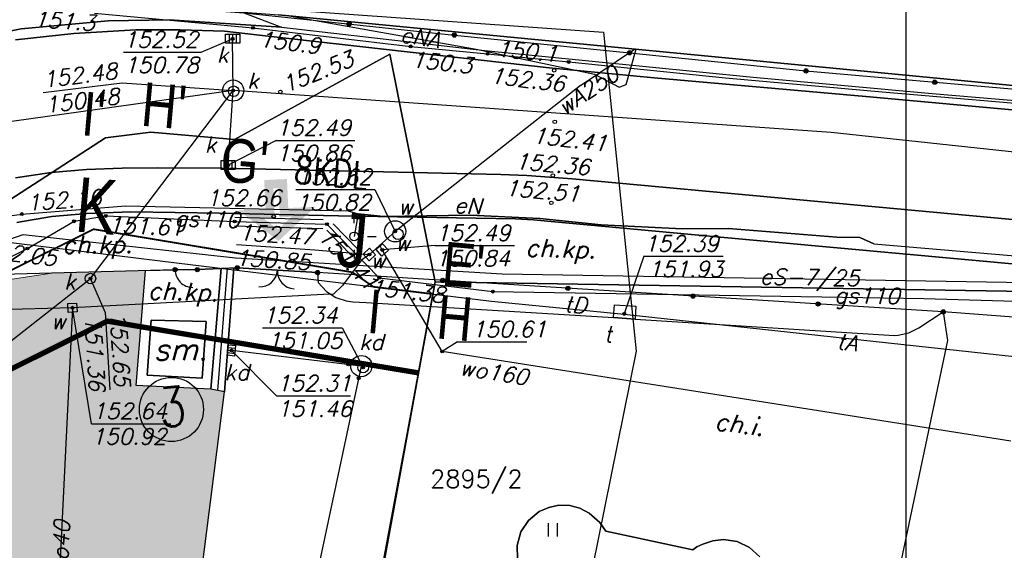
# Model space of a CAD drawing. Extents: x 1945528 to 1977779, y 1674768 to 1697044.
# Tile 18 of 23: x 1961441 to 1967015, y 1689556 to 1692556. Entities that reach past the tile are written whole.
import ezdxf

# ---------------------------------------------------------------- set-up
doc = ezdxf.new("R2010")
doc.units = 0
doc.header["$MEASUREMENT"] = 0
for name, pattern in [('4001', [0]), ('4002', [2000, 1000, -1000]), ('4003', [3000, 2000, -1000]), ('4004', [4000, 3000, -1000]), ('HIDDEN2', [4.7625, 3.175, -1.5875])]:
    doc.linetypes.add(name, pattern=pattern)
doc.layers.add('area', color=6, linetype='Continuous', plot=False)
for name, color, linetype in [('BUDYNKI', 7, 'Continuous'), ('dim', 40, 'Continuous'), ('DROGI', 135, 'Continuous'), ('DZIALKI', 7, 'Continuous'), ('LINIE_NAPOWIETRZNE', 184, 'Continuous'), ('ODGIK_1', 7, 'Continuous'), ('OGRODZENIA', 184, 'Continuous'), ('PROJEKTY', 1, 'Continuous'), ('ROSLINNOSC', 104, 'Continuous'), ('RZEZBA', 8, 'Continuous'), ('SYSTEM', 7, 'Continuous'), ('TEXT', 2, 'Continuous'), ('UZ_ENERGIA', 10, 'Continuous'), ('UZ_GAZ', 54, 'Continuous'), ('UZ_KANALIZACJA', 14, 'Continuous'), ('UZ_SPECJALNE', 7, 'Continuous'), ('UZ_TELEKOMUNIKACJA', 210, 'Continuous'), ('UZ_WODA', 140, 'Continuous'), ('UZYTKI', 7, 'Continuous')]:
    doc.layers.add(name, color=color, linetype=linetype)
doc.layers.add('sc', color=4, linetype='Continuous', lineweight=30)
doc.layers.add('ZIELEN', color=82, linetype='Continuous', lineweight=0)
doc.styles.add('arialce', font='arial.ttf', dxfattribs={"width": 0.8})
doc.styles.add('romans', font='romans.shx', dxfattribs={"width": 0.8})
doc.styles.get("Standard").update_dxf_attribs({"font": 'txt', "bigfont": 'BIGFONT.SHX'})

# ---------------------------------------------------------------- blocks, each defined once
blk = doc.blocks.new('1281')
at = {"layer": 'OGRODZENIA', "color": 184, "linetype": 'Continuous'}
for radius in [0.24, 0.16, 0.08]:
    blk.add_circle((0, 0), radius, dxfattribs=at)
blk = doc.blocks.new('1811')
at = {"layer": 'RZEZBA', "color": 8, "linetype": 'Continuous'}
blk.add_circle((0, 0), 0.2, dxfattribs=at)
blk = doc.blocks.new('1766')
at = {"layer": 'UZ_ENERGIA', "color": 1, "linetype": 'Continuous'}
for radius in [0.16, 0.08]:
    blk.add_circle((0, 0), radius, dxfattribs=at)
blk = doc.blocks.new('1716')
at = {"layer": 'UZ_WODA', "color": 5, "linetype": 'Continuous'}
for radius in [0.16, 0.08]:
    blk.add_circle((0, 0), radius, dxfattribs=at)
blk = doc.blocks.new('1746')
at = {"layer": 'UZ_GAZ', "color": 54, "linetype": 'Continuous'}
for radius in [0.16, 0.08]:
    blk.add_circle((0, 0), radius, dxfattribs=at)
blk = doc.blocks.new('1722')
at = {"layer": 'UZ_KANALIZACJA', "color": 14, "linetype": 'Continuous'}
blk.add_circle((0, 0), 0.6, dxfattribs=at)
blk = doc.blocks.new('1726')
at = {"layer": 'UZ_KANALIZACJA', "color": 14, "linetype": 'Continuous'}
for radius in [0.16, 0.08]:
    blk.add_circle((0, 0), radius, dxfattribs=at)
blk = doc.blocks.new('1756')
at = {"layer": 'UZ_TELEKOMUNIKACJA', "color": 30, "linetype": 'Continuous'}
for radius in [0.16, 0.08]:
    blk.add_circle((0, 0), radius, dxfattribs=at)
blk = doc.blocks.new('1450')
at = {"layer": 'ROSLINNOSC', "color": 104, "linetype": 'Continuous'}
for p, q in [((-0.5, -0.75), (-0.5, 0.75)), ((0.5, -0.75), (0.5, 0.75))]:
    blk.add_line(p, q, dxfattribs=at)
blk = doc.blocks.new('2284')
at = {"layer": 'OGRODZENIA', "color": 184, "linetype": 'Continuous'}
blk.add_line((0, 0), (0, 1), dxfattribs=at)
blk = doc.blocks.new('1284')
at = {"layer": 'OGRODZENIA', "color": 184, "linetype": 'Continuous'}
blk.add_arc((0, 2), 2, 270, 0, dxfattribs=at)
blk = doc.blocks.new('2283')
at = {"layer": 'OGRODZENIA', "color": 184, "linetype": 'Continuous'}
blk.add_line((0, 0), (0, 1), dxfattribs=at)
blk = doc.blocks.new('1283')
at = {"layer": 'OGRODZENIA', "color": 184, "linetype": 'Continuous'}
for centre, start, end in [((0, 2), 270, 0), ((0, -2), 0, 90)]:
    blk.add_arc(centre, 2, start, end, dxfattribs=at)
blk = doc.blocks.new('1363')
at = {"layer": 'LINIE_NAPOWIETRZNE', "color": 184, "linetype": 'Continuous'}
for p, q in [((0, 1.5), (0, 2.5)), ((-1.5, 0), (-2.5, 0)), ((1.5, 0), (2.5, 0)), ((0, -1.5), (0, -2.5))]:
    blk.add_line(p, q, dxfattribs=at)
blk = doc.blocks.new('1361')
at = {"layer": 'LINIE_NAPOWIETRZNE', "color": 184, "linetype": 'Continuous'}
blk.add_circle((0, 0), 0.5, dxfattribs=at)
blk = doc.blocks.new('1001')
at = {"layer": 'SYSTEM', "color": 250, "linetype": 'Continuous'}
blk.add_line((0, 0), (0, 0), dxfattribs=at)
blk = doc.blocks.new('soc mdcp')
at = {"layer": 'BUDYNKI', "color": 7, "linetype": '4001'}
blk.add_polyline3d([(17.664, 58.675, 0), (20.781, 58.611, 0), (20.552, 55.402, 0), (17.439, 55.569, 0), (17.664, 58.675, 0)], dxfattribs=at)
at = {"layer": 'DROGI', "color": 8, "linetype": '4004'}
for p, q in [((10.31, 75.15, 152.071), (15.23, 75.61, 152.001)), ((15.23, 75.61, 152.001), (18.69, 75.66, 151.951)), ((18.69, 75.66, 151.951), (25.04, 75.25, 151.881)), ((25.04, 75.25, 151.881), (36.56, 73.92, 151.771)), ((5.7, 74.27, 152.141), (10.31, 75.15, 152.071)), ((13.29, 74.89, 152.771), (9.99, 74.53, 152.831)), ((16.8, 75.1, 152.731), (13.29, 74.89, 152.771)), ((19.31, 75.1, 152.691), (16.8, 75.1, 152.731)), ((21.82, 75.02, 152.651), (19.31, 75.1, 152.691)), ((24.29, 74.74, 152.621), (21.82, 75.02, 152.651)), ((40.19, 72.95, 152.491), (24.29, 74.74, 152.621)), ((36.56, 73.92, 151.771), (51.74, 72.42, 151.701)), ((46.14, 72.38, 152.471), (40.19, 72.95, 152.491)), ((58.12, 71.33, 152.421), (46.14, 72.38, 152.471)), ((51.74, 72.42, 151.701), (61.87, 71.5, 151.661)), ((61.87, 71.5, 151.661), (69.26, 70.87, 150.881)), ((69.1, 70.33, 152.371), (58.12, 71.33, 152.421)), ((12.04, 64.533), (14.028, 64.711)), ((14.028, 64.711), (16.52, 64.808)), ((16.52, 64.808), (21.535, 64.73)), ((21.535, 64.73), (28.28, 64.581)), ((10.057, 64.195), (10.824, 64.339)), ((10.824, 64.339), (12.04, 64.533)), ((28.28, 64.581), (38.298, 64.401)), ((38.298, 64.401), (39.308, 64.346)), ((39.308, 64.346), (40.31, 64.265)), ((40.31, 64.265), (49.281, 63.434)), ((49.281, 63.434), (68.221, 61.697)), ((19.02, 61.533), (9.245, 61.252)), ((16.826, 54.982), (17.352, 61.485)), ((17.352, 61.485), (19.02, 61.533)), ((19.02, 61.533), (20.278, 61.534)), ((20.278, 61.534), (19.02, 61.533)), ((22.547, 61.638), (20.278, 61.534)), ((20.278, 61.534), (21.638, 61.596)), ((21.638, 61.596), (21.047, 54.777)), ((21.814, 54.631), (22.343, 61.629)), ((22.343, 61.629), (22.547, 61.638)), ((22.547, 61.638), (27.087, 61.37)), ((27.087, 61.37), (22.547, 61.638)), ((27.087, 61.37), (27.125, 60.804)), ((62.505, 59.145), (27.087, 61.37)), ((27.125, 60.804), (27.591, 60.301)), ((27.591, 60.301), (28.121, 59.951)), ((28.121, 59.951), (28.7, 59.767)), ((28.7, 59.767), (29.088, 59.713)), ((29.088, 59.713), (29.84, 59.68)), ((29.84, 59.68), (43.845, 58.826)), ((61.114, 58.245), (62.505, 59.145)), ((62.505, 59.145), (62.745, 57.535)), ((67.994, 58.73), (62.505, 59.145)), ((17.664, 58.675), (17.439, 55.569)), ((20.781, 58.611), (17.664, 58.675)), ((20.552, 55.402), (20.781, 58.611)), ((43.845, 58.826), (45.056, 58.736)), ((45.056, 58.736), (59.745, 57.815)), ((60.554, 57.959), (61.114, 58.245)), ((59.745, 57.815), (59.956, 57.824)), ((62.745, 57.535), (59.918, 44.196)), ((59.956, 57.824), (60.554, 57.959)), ((17.439, 55.569), (20.552, 55.402)), ((21.047, 54.777), (16.826, 54.982)), ((19.58, 37.04), (21.814, 54.631)), ((40.184, 48.091), (39.629, 47.86)), ((40.751, 48.21), (40.184, 48.091)), ((41.359, 48.202), (40.751, 48.21)), ((41.93, 48.041), (41.359, 48.202)), ((42.455, 47.758), (41.93, 48.041)), ((39.629, 47.86), (39.022, 47.356)), ((43.059, 47.236), (42.455, 47.758)), ((39.022, 47.356), (38.594, 46.7)), ((43.395, 46.752), (43.059, 47.236)), ((38.594, 46.7), (38.386, 45.938)), ((48.33, 45.687), (43.395, 46.752)), ((50.061, 46.276), (49.462, 46.202)), ((50.832, 46.164), (50.061, 46.276)), ((38.386, 45.938), (38.411, 45.173)), ((48.547, 45.851), (48.33, 45.687)), ((48.901, 46.019), (48.547, 45.851)), ((49.462, 46.202), (48.901, 46.019)), ((51.535, 45.82), (50.832, 46.164)), ((52.126, 45.288), (51.535, 45.82))]:
    blk.add_line(p, q, dxfattribs=at)
at = {"layer": 'DROGI', "color": 8, "linetype": '4001'}
for p, q in [((9.99, 74.53, 152.831), (13.29, 74.89, 152.771)), ((13.29, 74.89, 152.771), (16.8, 75.1, 152.731)), ((16.8, 75.1, 152.731), (19.31, 75.1, 152.691)), ((19.31, 75.1, 152.691), (21.82, 75.02, 152.651)), ((21.82, 75.02, 152.651), (24.29, 74.74, 152.621)), ((24.29, 74.74, 152.621), (40.19, 72.95, 152.491)), ((40.19, 72.95, 152.491), (46.14, 72.38, 152.471)), ((46.14, 72.38, 152.471), (58.12, 71.33, 152.421)), ((58.12, 71.33, 152.421), (69.1, 70.33, 152.371)), ((12.004, 67.03), (9.993, 66.72)), ((14.003, 67.207), (12.004, 67.03)), ((16.019, 67.266), (14.003, 67.207)), ((18.025, 67.294), (16.019, 67.266)), ((21.67, 67.264), (18.025, 67.294)), ((37.456, 66.913), (21.67, 67.264)), ((38.933, 66.855), (37.456, 66.913)), ((41.499, 66.674), (38.933, 66.855)), ((55.612, 65.37), (41.499, 66.674)), ((70.453, 63.996), (55.612, 65.37)), ((14.028, 64.711), (12.04, 64.533)), ((16.52, 64.808), (14.028, 64.711)), ((21.535, 64.73), (16.52, 64.808)), ((28.28, 64.581), (21.535, 64.73)), ((10.824, 64.339), (10.057, 64.195)), ((12.04, 64.533), (10.824, 64.339)), ((38.298, 64.401), (28.28, 64.581)), ((39.308, 64.346), (38.298, 64.401)), ((40.31, 64.265), (39.308, 64.346)), ((49.281, 63.434), (40.31, 64.265)), ((68.221, 61.697), (49.281, 63.434)), ((21.442, 54.702), (21.981, 61.612)), ((21.814, 54.631), (22.343, 61.629)), ((27.125, 60.804), (27.591, 60.301)), ((27.591, 60.301), (28.121, 59.951)), ((28.121, 59.951), (28.7, 59.767)), ((28.7, 59.767), (29.088, 59.713)), ((29.088, 59.713), (29.84, 59.68)), ((29.84, 59.68), (43.845, 58.826)), ((61.114, 58.245), (62.505, 59.145)), ((43.845, 58.826), (45.056, 58.736)), ((45.056, 58.736), (59.745, 57.815)), ((60.554, 57.959), (61.114, 58.245)), ((59.745, 57.815), (59.956, 57.824)), ((59.956, 57.824), (60.554, 57.959)), ((19.58, 37.04), (21.814, 54.631))]:
    blk.add_line(p, q, dxfattribs=at)
at = {"layer": 'DROGI', "color": 8, "linetype": '4003'}
for p, q in [((9.993, 66.72), (12.004, 67.03)), ((12.004, 67.03), (14.003, 67.207)), ((14.003, 67.207), (16.019, 67.266)), ((16.019, 67.266), (18.025, 67.294)), ((18.025, 67.294), (21.67, 67.264)), ((21.67, 67.264), (37.456, 66.913)), ((37.456, 66.913), (38.933, 66.855)), ((38.933, 66.855), (41.499, 66.674)), ((41.499, 66.674), (55.612, 65.37)), ((55.612, 65.37), (70.453, 63.996)), ((14.028, 64.711), (12.04, 64.533)), ((16.52, 64.808), (14.028, 64.711)), ((21.535, 64.73), (16.52, 64.808)), ((28.28, 64.581), (21.535, 64.73)), ((10.824, 64.339), (10.057, 64.195)), ((12.04, 64.533), (10.824, 64.339)), ((38.298, 64.401), (28.28, 64.581)), ((39.308, 64.346), (38.298, 64.401)), ((40.31, 64.265), (39.308, 64.346)), ((49.281, 63.434), (40.31, 64.265)), ((68.221, 61.697), (49.281, 63.434))]:
    blk.add_line(p, q, dxfattribs=at)
at = {"layer": 'DROGI', "color": 8, "linetype": '4001'}
blk.add_polyline3d([(21.047, 54.777, 0), (21.638, 61.596, 0), (22.343, 61.629, 0), (21.814, 54.631, 0), (21.047, 54.777, 0)], dxfattribs=at)
at = {"layer": 'DZIALKI', "color": 7, "linetype": '4001'}
for p, q in [((24.87, 75.94), (76.6, 70.98)), ((76.6, 70.98), (24.87, 75.94)), ((22.39, 68.9), (31.18, 73.71)), ((31.18, 73.71), (22.39, 68.9)), ((31.18, 73.71), (33.74, 60.84)), ((33.74, 60.84), (31.18, 73.71)), ((15.08, 68.98), (17.65, 69.3)), ((17.65, 69.3), (15.08, 68.98)), ((17.65, 69.3), (22.39, 68.9)), ((22.39, 68.9), (17.65, 69.3)), ((-1.92, 58), (15.08, 68.98)), ((15.08, 68.98), (-1.92, 58)), ((33.74, 60.84), (27.97, 29.22)), ((27.97, 29.22), (33.74, 60.84)), ((74.02, 60.2), (33.74, 60.84)), ((33.74, 60.84), (74.02, 60.2))]:
    blk.add_line(p, q, dxfattribs=at)
at = {"layer": 'ODGIK_1', "color": 230, "linetype": '4001'}
blk.add_polyline3d([(-57.53, 34.238, 0), (-57.982, 37.062, 0), (-57.894, 39.912, 0), (-57.257, 42.696, 0), (-55.75, 45.446, 0), (1.583, 77.926, 0), (43.268, 74.965, 0), (45.122, 56.932, 0), (27.361, -30.815, 0), (24.766, -44.382, 0), (21.966, -45.745, 0), (18.943, -46.503, 0), (15.828, -46.617, 0), (-1.251, -45.475, 0), (-19.058, -51.098, 0), (-22.027, -51.716, 0), (-25.069, -51.723, 0), (-28.044, -51.11, 0), (-30.833, -49.913, 0), (-33.337, -48.182, 0), (-35.427, -45.983, 0), (-37.037, -43.407, 0), (-38.09, -40.566, 0), (-57.53, 34.238, 0)], dxfattribs=at)
at = {"layer": 'OGRODZENIA', "color": 184, "linetype": '4001'}
for p, q in [((22.91, 76.056), (34.829, 74.797)), ((34.829, 74.797), (44.755, 73.795)), ((44.755, 73.795), (54.732, 72.773)), ((54.732, 72.773), (76.605, 70.862)), ((19.02, 61.533), (9.245, 61.252)), ((22.547, 61.638), (20.278, 61.534)), ((62.505, 59.145), (27.087, 61.37))]:
    blk.add_line(p, q, dxfattribs=at)
at = {"layer": 'PROJEKTY', "color": 1, "linetype": '4003'}
for p, q in [((1.549, 60.453), (10.43, 63.526)), ((10.43, 63.526), (22.432, 62.202)), ((22.432, 62.202), (37.541, 61.302)), ((37.541, 61.302), (74.06, 60.698))]:
    blk.add_line(p, q, dxfattribs=at)
at = {"layer": 'ROSLINNOSC', "color": 104, "linetype": '4002'}
for points in [[(5.4, 74.18, 0), (7.07, 77.25, 0), (22.91, 76.056, 0), (25.04, 75.25, 151.881), (18.69, 75.66, 151.951), (15.23, 75.61, 152.001), (10.31, 75.15, 152.071), (5.7, 74.27, 152.141), (5.4, 74.18, 0)], [(38.411, 45.173, 0), (38.386, 45.938, 0), (38.594, 46.7, 0), (39.022, 47.356, 0), (39.629, 47.86, 0), (40.184, 48.091, 0), (40.751, 48.21, 0), (41.359, 48.202, 0), (41.93, 48.041, 0), (42.455, 47.758, 0), (43.059, 47.236, 0), (43.395, 46.752, 0), (48.33, 45.687, 0), (48.547, 45.851, 0), (48.901, 46.019, 0), (49.462, 46.202, 0), (50.061, 46.276, 0), (50.832, 46.164, 0), (51.535, 45.82, 0), (52.126, 45.288, 0)]]:
    blk.add_polyline3d(points, dxfattribs=at)
at = {"layer": 'UZ_ENERGIA', "color": 1, "linetype": '4001'}
for p, q in [((14.46, 76.04), (23.43, 75.21)), ((25.601, 75.87), (36.061, 74.005)), ((23.43, 75.21), (32.36, 74.16)), ((32.36, 74.16), (36.71, 73.74)), ((36.061, 74.005), (42.77, 72.581)), ((36.71, 73.74), (41.3, 73.28)), ((44.564, 72.003), (45.113, 73.999)), ((41.3, 73.28), (50.17, 72.39)), ((42.77, 72.581), (44.155, 71.86)), ((44.155, 71.86), (44.564, 72.003)), ((50.17, 72.39), (59.05, 71.59)), ((59.05, 71.59), (67.93, 70.84)), ((4.224, 63.816, 152.241), (10.348, 64.678, 152.161)), ((10.348, 64.678, 152.161), (16.205, 65.149, 152.051)), ((16.205, 65.149, 152.051), (28.818, 64.855, 151.871)), ((28.818, 64.855, 151.871), (29.389, 64.689, 151.871)), ((29.389, 64.689, 151.871), (29.154, 63.412, 152.621)), ((30.81, 64.549, 151.861), (29.389, 64.689, 151.871)), ((29.389, 64.689, 151.871), (30.81, 64.549, 151.861)), ((35.719, 64.623, 151.811), (30.81, 64.549, 151.861)), ((30.81, 64.549, 151.861), (35.719, 64.623, 151.811)), ((39.661, 64.42, 151.791), (35.719, 64.623, 151.811)), ((35.719, 64.623, 151.811), (39.661, 64.42, 151.791)), ((43.143, 64.073, 151.781), (39.661, 64.42, 151.791)), ((39.661, 64.42, 151.791), (43.143, 64.073, 151.781)), ((47.725, 63.835, 151.751), (43.143, 64.073, 151.781)), ((43.143, 64.073, 151.781), (47.725, 63.835, 151.751)), ((50.354, 63.863, 151.731), (47.725, 63.835, 151.751)), ((47.725, 63.835, 151.751), (50.354, 63.863, 151.731)), ((56.478, 63.364, 151.711), (50.354, 63.863, 151.731)), ((50.354, 63.863, 151.731), (56.478, 63.364, 151.711)), ((57.778, 63.343, 151.701), (56.478, 63.364, 151.711)), ((56.478, 63.364, 151.711), (57.778, 63.343, 151.701)), ((58.57, 62.989, 151.701), (57.778, 63.343, 151.701)), ((57.778, 63.343, 151.701), (58.57, 62.989, 151.701)), ((58.57, 62.989, 151.701), (67.876, 62.202, 151.641))]:
    blk.add_line(p, q, dxfattribs=at)
at = {"layer": 'UZ_GAZ', "color": 54, "linetype": '4001'}
for p, q in [((10.66, 62.73), (13.3, 64.27)), ((13.3, 64.27), (15.1, 64.57)), ((15.1, 64.57), (22.39, 64.26)), ((22.39, 64.26), (27.62, 64.11)), ((27.62, 64.11), (30.58, 61.08)), ((-8.57, 53.05), (10.66, 62.73)), ((30.58, 61.08), (37.01, 60.29)), ((37.01, 60.29), (59.12, 59.95)), ((59.12, 59.95), (61.41, 59.91)), ((61.41, 59.91), (69.88, 59.66))]:
    blk.add_line(p, q, dxfattribs=at)
at = {"layer": 'UZ_KANALIZACJA', "color": 14, "linetype": 'Continuous'}
for p, q in [((22.08, 74.841), (22.08, 74.341)), ((22.28, 74.841), (22.28, 74.341)), ((22.48, 74.841), (22.48, 74.341)), ((20.489, 73.827), (22.28, 74.591)), ((16.093, 73.829, 152.521), (20.489, 73.827, 152.521)), ((11.56, 71.545, 150.591), (16.021, 72.101, 150.591)), ((16.021, 72.101), (22.31, 71.661)), ((24.739, 68.845), (22.03, 67.449)), ((24.739, 68.845, 152.491), (29.2, 68.843, 152.491)), ((21.83, 67.699), (21.83, 67.199)), ((22.03, 67.699), (22.03, 67.199)), ((22.23, 67.699), (22.23, 67.199)), ((15.07, 59.138), (14.23, 61.03)), ((15.07, 59.138), (15.333, 54.745)), ((23.974, 58.245, 152.341), (28.473, 58.243, 152.341)), ((28.473, 58.243), (29.67, 56)), ((22.011, 56.99), (22.409, 56.95)), ((22.026, 57.139), (22.424, 57.099)), ((24.768, 54.394), (22.21, 56.97)), ((21.996, 56.841), (22.394, 56.801)), ((24.768, 54.394, 152.311), (28.943, 54.392, 152.311))]:
    blk.add_line(p, q, dxfattribs=at)
at = {"layer": 'UZ_KANALIZACJA', "color": 14, "linetype": '4001'}
for p, q in [((22.31, 71.661, 150.591), (22.28, 74.591, 152.521)), ((22.31, 71.661, 150.591), (-1.588, 68.316, 151.091)), ((14.23, 61.03), (22.31, 71.661)), ((22.03, 67.449, 152.491), (22.31, 71.661, 150.591)), ((56.157, 69.283, 150.401), (22.31, 71.661, 150.591)), ((89.761, 65.702, 150.241), (56.157, 69.283, 150.401)), ((-2.65, 47.82), (14.23, 61.03)), ((29.56, 56.08, 152.341), (22.21, 56.97, 152.311)), ((29.56, 56.08), (26.06, 39.7))]:
    blk.add_line(p, q, dxfattribs=at)
at = {"layer": 'UZ_KANALIZACJA', "color": 14, "linetype": 'Continuous'}
for points in [[(22.68, 74.341), (21.88, 74.341), (21.88, 74.841), (22.68, 74.841), (22.68, 74.341)], [(22.43, 67.199), (21.63, 67.199), (21.63, 67.699), (22.43, 67.699), (22.43, 67.199)], [(22.439, 57.248), (22.379, 56.651), (21.981, 56.692), (22.041, 57.289), (22.439, 57.248)]]:
    blk.add_lwpolyline(points, dxfattribs=at)
for centre, radius in [((22.31, 71.661, 152.121), 0.6), ((22.341, 71.622), 0.3), ((29.56, 56.08), 0.6), ((29.67, 56), 0.3)]:
    blk.add_circle(centre, radius, dxfattribs=at)
at = {"layer": 'UZ_SPECJALNE', "color": 7, "linetype": '4002'}
for p, q in [((22.397, 64.51), (27.395, 64.367)), ((29.361, 62.686), (27.964, 64.116)), ((22.383, 64.01), (27.381, 63.867)), ((29.003, 62.336), (27.606, 63.766))]:
    blk.add_line(p, q, dxfattribs=at)
at = {"layer": 'UZ_TELEKOMUNIKACJA', "color": 30, "linetype": '4001'}
for p, q in [((6.153, 63.519), (19.104, 61.918)), ((19.104, 61.918), (36.94, 59.75)), ((36.94, 59.75), (44.448, 59.019)), ((44.448, 59.019), (103.81, 52.59))]:
    blk.add_line(p, q, dxfattribs=at)
at = {"layer": 'UZ_TELEKOMUNIKACJA', "color": 30, "linetype": 'Continuous'}
for q in [(44.45, 59.027), (50.044, 62.29)]:
    blk.add_line((45.559, 62.292), q, dxfattribs=at)
at = {"layer": 'UZ_TELEKOMUNIKACJA', "color": 30, "linetype": '4001'}
blk.add_polyline3d([(43.845, 58.826, 152.391), (43.896, 59.552, 0), (45.107, 59.468, 152.381), (45.056, 58.736, 152.381), (43.845, 58.826, 152.391)], dxfattribs=at)
at = {"layer": 'UZ_WODA', "color": 5, "linetype": '4001'}
for p, q in [((41.968, 71.946), (45.031, 74.007)), ((41.968, 71.946, 150.771), (31.48, 63.7, 150.801)), ((31.48, 63.7), (30.02, 62.39)), ((30.75, 62.65), (30.605, 62.915)), ((34.14, 56.91), (30.75, 62.65)), ((29.58, 62.08), (28.497, 60.643)), ((30.02, 62.39), (29.58, 62.08)), ((28.497, 60.643, 150.711), (27.99, 60.149, 150.631)), ((27.42, 60.135), (13.21, 59.38)), ((27.99, 60.149, 150.631), (27.42, 60.135, 150.611)), ((13.21, 59.38), (0.517, 59.02)), ((13.21, 59.38), (12.11, 36.85)), ((66.325, 51.843), (34.14, 56.91))]:
    blk.add_line(p, q, dxfattribs=at)
at = {"layer": 'UZ_WODA', "color": 5, "linetype": 'Continuous'}
for p, q in [((25.865, 66.062, 150.801), (30.319, 66.06, 150.801)), ((30.319, 66.06), (31.48, 63.7)), ((22.49, 62.949), (26.938, 62.656)), ((26.938, 62.656), (30.02, 62.39)), ((33.738, 62.895), (30.75, 62.65)), ((33.738, 62.895), (38.233, 62.893)), ((14.288, 52.822), (13.21, 59.38)), ((35.013, 57.449), (34.14, 56.91)), ((35.013, 57.449), (38.933, 57.447)), ((14.288, 52.822), (18.775, 52.82))]:
    blk.add_line(p, q, dxfattribs=at)
for points in [[(30.77, 63.003), (31.103, 62.63), (30.73, 62.297), (30.397, 62.67), (30.77, 63.003)], [(30.373, 62.378), (30.008, 62.037), (29.667, 62.402), (30.032, 62.743), (30.373, 62.378)]]:
    blk.add_lwpolyline(points, dxfattribs=at)
at = {"layer": 'UZ_WODA', "color": 5, "linetype": 'Continuous', "elevation": 152.121}
blk.add_lwpolyline([(13.47, 59.141), (12.971, 59.12), (12.95, 59.619), (13.449, 59.64), (13.47, 59.141)], dxfattribs=at)
at = {"layer": 'UZ_WODA', "color": 5, "linetype": 'Continuous'}
for centre, radius in [((31.48, 63.7), 0.6), ((31.64, 63.54), 0.3)]:
    blk.add_circle(centre, radius, dxfattribs=at)
at = {"layer": 'UZYTKI', "color": 184, "linetype": '4002'}
for points in [[(-8.82, 53.54, 0), (-34.62, 57.1, 0), (1.86, 77.72, 0), (24.87, 75.94, 0), (76.6, 70.98, 0), (92.41, 68.82, 0), (106.2, 66.36, 0), (155.43, 56.32, 0), (153.92, 52.5, 0), (151.03, 53.39, 0), (149.7, 52.3, 0), (104.54, 62.19, 0), (79.08, 66.4, 0), (75.22, 66.38, 0), (74.02, 60.2, 0), (33.74, 60.84, 0), (31.18, 73.71, 0), (22.39, 68.9, 0), (17.65, 69.3, 0), (15.08, 68.98, 0), (-1.92, 58, 0), (-8.82, 53.54, 0)], [(-35.41, 9.15, 0), (-43.38, 36.45, 0), (-8.82, 53.54, 0), (-1.92, 58, 0), (15.08, 68.98, 0), (17.65, 69.3, 0), (22.39, 68.9, 0), (31.18, 73.71, 0), (33.74, 60.84, 0), (27.97, 29.22, 0), (25.78, 17.45, 0), (25.26, 14.14, 0), (24.4, 10.06, 0), (23.92, 7.32, 0), (22.46, -0.15, 0), (16.82, -31.89, 0), (16.78, -32.13, 0), (-3.23, -31.22, 0), (-22.67, -37.22, 0), (-35.41, 9.15, 0)], [(61.74, 7.52, 0), (42.4, 12.94, 0), (25.78, 17.45, 0), (27.97, 29.22, 0), (33.74, 60.84, 0), (74.02, 60.2, 0), (73.79, 59.07, 0), (70.17, 40.55, 0), (63.39, 5.89, 0), (61.51, 6.47, 0), (61.74, 7.52, 0)]]:
    blk.add_polyline3d(points, dxfattribs=at)
at = {"layer": 'DZIALKI', "color": 7, "xscale": 0.5, "yscale": 0.5, "zscale": 0.5}
for p in [(31.18, 73.71), (31.18, 73.71), (31.18, 73.71), (31.18, 73.71), (17.65, 69.3), (17.65, 69.3), (17.65, 69.3), (17.65, 69.3), (15.08, 68.98), (15.08, 68.98), (15.08, 68.98), (15.08, 68.98), (22.39, 68.9), (22.39, 68.9), (22.39, 68.9), (22.39, 68.9), (33.74, 60.84), (33.74, 60.84), (33.74, 60.84), (33.74, 60.84), (33.74, 60.84), (33.74, 60.84)]:
    blk.add_blockref('1001', p, dxfattribs=at)
at = {"layer": 'LINIE_NAPOWIETRZNE', "color": 184, "xscale": 0.5, "yscale": 0.5, "zscale": 0.5}
for name in ['1363', '1361']:
    blk.add_blockref(name, (29.154, 63.412, 152.621), dxfattribs=at)
at = {"layer": 'OGRODZENIA', "color": 184, "xscale": 0.5, "yscale": 0.5, "zscale": 0.5}
for p in [(28.869, 75.427), (34.829, 74.797), (34.829, 74.797), (44.755, 73.795), (44.755, 73.795), (54.732, 72.773), (54.732, 72.773), (62.023, 72.136), (19.02, 61.533), (20.278, 61.534), (22.547, 61.638), (27.087, 61.37), (34.171, 60.925), (41.254, 60.48), (48.338, 60.035), (55.421, 59.59), (62.505, 59.145)]:
    blk.add_blockref('1281', p, dxfattribs=at)
at = {"layer": 'OGRODZENIA', "color": 184}
for name, p, xscale, yscale, rotation in [('2284', (19.02, 61.533), 0.5, 1.258, 270.045545), ('2283', (22.547, 61.638), 0.4999999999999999, 4.547903, 266.621703)]:
    blk.add_blockref(name, p, dxfattribs=dict(at, xscale=xscale, yscale=yscale, rotation=rotation))
for name, p, xscale, yscale, zscale, rotation in [('1284', (19.02, 61.533), 0.5, 0.5, 0.5, 270.045545), ('1283', (24.817, 61.504), 0.4999999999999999, 0.4999999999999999, 0.4999999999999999, 266.621703)]:
    blk.add_blockref(name, p, dxfattribs=dict(at, xscale=xscale, yscale=yscale, zscale=zscale, rotation=rotation))
at = {"layer": 'ROSLINNOSC', "color": 104, "xscale": 0.5, "yscale": 0.5, "zscale": 0.5}
blk.add_blockref('1450', (40.41, 46.828), dxfattribs=at)
at = {"layer": 'RZEZBA', "color": 8, "xscale": 0.5, "yscale": 0.5, "zscale": 0.5}
for p in [(40.482, 72.806, 152.361), (24.981, 71.59, 152.531), (40.513, 69.896, 152.411), (40.404, 66.855, 152.361), (40.314, 65.314, 152.511), (24.6, 64.546, 152.661)]:
    blk.add_blockref('1811', p, dxfattribs=at)
at = {"layer": 'UZ_ENERGIA', "color": 1, "xscale": 0.5, "yscale": 0.5, "zscale": 0.5}
for p in [(23.43, 75.21, 151.701), (32.36, 74.16, 151.701), (36.71, 73.74, 151.701), (41.3, 73.28, 151.701), (10.348, 64.678, 152.161)]:
    blk.add_blockref('1766', p, dxfattribs=at)
at = {"layer": 'UZ_GAZ', "color": 54, "xscale": 0.5, "yscale": 0.5, "zscale": 0.5}
for p in [(13.3, 64.27, 152.836), (15.1, 64.57, 152.836), (22.39, 64.26, 152.836), (27.62, 64.11, 152.836), (10.66, 62.73, 152.836), (30.58, 61.08, 152.836), (37.01, 60.29, 152.836)]:
    blk.add_blockref('1746', p, dxfattribs=at)
at = {"layer": 'UZ_KANALIZACJA', "color": 14, "xscale": 0.5, "yscale": 0.5, "zscale": 0.5}
for p, rotation in [((22.28, 74.591, 152.521), 270), ((22.03, 67.449, 152.491), 270), ((22.21, 56.97, 152.311), 354.258378)]:
    blk.add_blockref('1726', p, dxfattribs=dict(at, rotation=rotation))
for name, p in [('1726', (22.31, 71.661, 150.591)), ('1722', (14.23, 61.03, 152.121)), ('1726', (14.23, 61.03)), ('1726', (28.832, 56.168)), ('1726', (29.67, 56, 152.341)), ('1726', (29.415, 55.404))]:
    blk.add_blockref(name, p, dxfattribs=at)
at = {"layer": 'UZ_TELEKOMUNIKACJA', "color": 30, "xscale": 0.5, "yscale": 0.5, "zscale": 0.5}
blk.add_blockref('1756', (44.45, 59.027), dxfattribs=at)
at = {"layer": 'UZ_WODA', "color": 5, "xscale": 0.5, "yscale": 0.5, "zscale": 0.5}
for p in [(31.48, 63.7, 150.801), (34.14, 56.91)]:
    blk.add_blockref('1716', p, dxfattribs=at)
for p, rotation in [((30.02, 62.39), 313.081952), ((30.75, 62.65), 41.82776799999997), ((13.21, 59.38), 272.452867)]:
    blk.add_blockref('1716', p, dxfattribs=dict(at, rotation=rotation))
at = {"layer": 'BUDYNKI', "color": 7, "oblique": 15}
blk.add_text('sm.', height=1.25, dxfattribs=at).set_placement((17.805, 56.414))
at = {"layer": 'DROGI', "color": 8, "oblique": 15}
for s, rotation, p in [('ch.kp.', 0.6662, (12.633, 62.445)), ('ch.kp.', 358.2747, (38.838, 62.288)), ('ch.kp.', 358.394, (17.464, 59.859)), ('ch.i.', 352.5686, (49.523, 52.485))]:
    blk.add_text(s, height=1, rotation=rotation, dxfattribs=at).set_placement(p)
at = {"layer": 'DZIALKI', "color": 7}
blk.add_text('2895/2', height=1, dxfattribs=at).set_placement((33.462, 49.204))
at = {"layer": 'PROJEKTY', "color": 1, "oblique": 15}
blk.add_text('eS-7/25', height=0.9, rotation=359.0525, dxfattribs=at).set_placement((52.123, 60.697))
at = {"layer": 'RZEZBA', "color": 8, "oblique": 15}
for s, rotation, p in [('152.53', 21.8014, (25.286, 71.518, 152.531)), ('152.36', 353.1036, (36.817, 72.089, 152.361)), ('152.41', 353.4382, (39.212, 68.703, 152.411)), ('152.36', 354.9192, (38.232, 67.243, 152.361)), ('152.51', 355.0737, (37.669, 65.729, 152.511))]:
    blk.add_text(s, height=0.9, rotation=rotation, dxfattribs=at).set_placement(p)
blk.add_text('152.66', height=0.9, dxfattribs=at).set_placement((20.784, 65.14, 152.661))
at = {"layer": 'UZ_ENERGIA', "color": 1, "oblique": 15}
for s, rotation, p in [('151.3', 355.9858, (10.997, 75.273, 151.701)), ('150.9', 352.9716, (23.739, 74.152, 151.701)), ('eNA', 351.3057, (31.721, 74.407)), ('150.1', 354.9204, (37.181, 73.589, 151.701)), ('150.3', 353.9275, (32.353, 72.991, 151.701)), ('152.16', 4.3987, (10.657, 64.858, 152.161)), ('eN', 357.0266, (34.806, 64.743))]:
    blk.add_text(s, height=0.9, rotation=rotation, dxfattribs=at).set_placement(p)
at = {"layer": 'UZ_GAZ', "color": 54, "oblique": 15}
for s, rotation, p in [('gs110', 358.3572, (18.979, 63.996)), ('151.61', 357.6289, (15.222, 63.629, 152.836)), ('151.41', 313.0356, (27.035, 63.373, 152.836)), ('151.38', 353.5665, (30.024, 60.114, 152.836)), ('gs110', 359.119, (56.33, 59.646))]:
    blk.add_text(s, height=0.9, rotation=rotation, dxfattribs=at).set_placement(p)
at = {"layer": 'UZ_KANALIZACJA', "color": 14, "oblique": 15}
for s, rotation, p in [('152.52', 359.97, (16.093, 74.099)), ('k', 359.97, (21.383, 73.248)), ('150.78', 359.97, (16.126, 72.659)), ('152.48', 7.1025, (11.582, 71.82)), ('k', 359.97, (23.095, 71.772, 152.121)), ('150.48', 7.1025, (11.705, 70.384)), ('152.49', 359.97, (24.739, 69.115)), ('k', 359.97, (20.693, 68.159)), ('150.86', 359.97, (24.74, 67.675)), ('k', 359.97, (12.736, 60.414, 152.121)), ('152.34', 359.97, (23.974, 58.515)), ('151.36', 273.4294, (13.913, 58.885)), ('152.65', 273.4294, (15.34, 59.154)), ('151.05', 359.97, (24.238, 57.075)), ('kd', 359.97, (29.429, 56.993)), ('kd', 359.97, (21.824, 55.285)), ('152.31', 359.97, (24.768, 54.664)), ('151.46', 359.97, (24.783, 53.224))]:
    blk.add_text(s, height=0.9, rotation=rotation, dxfattribs=at).set_placement(p)
at = {"layer": 'UZ_TELEKOMUNIKACJA', "color": 30, "oblique": 15}
for s, rotation, p in [('152.05', 353.38, (8.049, 62.221, 152.861)), ('152.39', 359.97, (45.559, 62.562)), ('151.93', 359.97, (45.793, 61.122)), ('tD', 355.14, (41.017, 59.155)), ('t', 359.97, (43.295, 57.432)), ('tA', 353.0388, (56.436, 57.051))]:
    blk.add_text(s, height=0.9, rotation=rotation, dxfattribs=at).set_placement(p)
at = {"layer": 'UZ_WODA', "color": 5, "oblique": 15}
for s, rotation, p in [('wA250', 33.9354, (41.053, 70.229)), ('152.62', 359.97, (25.913, 66.332)), ('150.82', 359.97, (25.864, 64.892)), ('152.47', 356.236, (22.611, 63.212)), ('152.49', 359.97, (33.767, 63.165)), ('w', 359.97, (31.481, 62.593)), ('150.85', 356.236, (22.413, 61.782)), ('150.84', 359.97, (33.737, 61.725)), ('w', 359.97, (30.078, 61.611)), ('w', 359.97, (11.99, 58.175, 152.121)), (' 150.61', 359.97, (35.013, 57.719)), ('wo160', 351.0583, (35.077, 55.597)), ('152.64', 359.97, (14.329, 53.092)), ('150.92', 359.97, (14.287, 51.652)), ('wo40', 87.2048, (12.921, 44.217))]:
    blk.add_text(s, height=0.9, rotation=rotation, dxfattribs=at).set_placement(p)
blk.add_text('w', height=0.9, dxfattribs=at).set_placement((31.634, 64.651))

msp = doc.modelspace()

# ---------------------------------------------------------------- hatches: boundary and pattern name
at = {"layer": 'ZIELEN', "transparency": 33554483}
h = msp.add_hatch(color=256, dxfattribs=at)
h.dxf.hatch_style = 1
h.paths.add_polyline_path([(1961451.844, 1688633.251), (1961487.844, 1688452.251), (1961927.844, 1688299.251), (1962157.844, 1688374.251)], flags=17)
h.paths.add_polyline_path([(1961124.844, 1689058.251), (1962376.844, 1688693.251), (1962600.244, 1690452.351), (1962523.544, 1690466.951), (1962101.444, 1690487.451), (1962154.044, 1691137.751), (1961623.877, 1691122.514), (1961233.93, 1691063.742), (1959212.244, 1690049.403), (1959463.844, 1689559.251)])
h.paths.add_polyline_path([(1962656.844, 1685515.251), (1962905.844, 1686936.251), (1962826.644, 1686989.051), (1962751.344, 1687051.551), (1962683.544, 1687130.451), (1962601.444, 1687228.351), (1962524.444, 1687335.651), (1962454.844, 1687446.951), (1962412.844, 1687530.851), (1962361.844, 1687655.651), (1962329.544, 1687751.251), (1962284.844, 1687902.251), (1962051.844, 1687829.251), (1961986.045, 1687811.649), (1961894.917, 1687787.265), (1961905.844, 1687748.251), (1962028.844, 1687717.251)])
h.paths.add_polyline_path([(1957962.545, 1688995.252), (1958594.9, 1689183.623), (1959200.917, 1689364.266), (1959259.602, 1689519.182), (1959033.813, 1689959.051), (1957593.594, 1689242.651), (1956116.502, 1688512.11), (1958095.184, 1681473.477), (1960268.844, 1682072.251), (1960293.844, 1682279.251), (1961132.844, 1682482.251), (1961061.844, 1683344.251), (1962362.765, 1683274.252), (1962633.844, 1684785.251), (1962579.844, 1685125.251), (1962448.844, 1685088.251), (1962450.774, 1685016.501), (1961711.844, 1684807.251), (1961619.844, 1684678.251), (1961711.844, 1684371.251), (1960833.844, 1684106.251), (1960740.981, 1684410.803), (1960654.844, 1684569.251), (1960465.844, 1684513.251), (1960943.759, 1682767.9), (1958063.921, 1681948.273), (1956363.844, 1687921.251), (1959240.844, 1688751.254), (1959303.22, 1688532.089), (1959564.45, 1688607.557), (1959478.801, 1688894.866), (1959239.317, 1688822.768), (1959145.153, 1689138.939), (1959528.51, 1689253.214), (1959708.552, 1688649.223), (1960690.844, 1688933.251), (1960681.844, 1688976.251), (1959642.409, 1689287.167), (1959145.152, 1689138.942), (1959207.04, 1688930.967), (1957585.549, 1688447.622), (1957465.605, 1688846.987)])

# ---------------------------------------------------------------- linework, layer by layer
at = {"linetype": 'HIDDEN2', "lineweight": 13, "ltscale": 100, "const_width": 5}
msp.add_lwpolyline([(1956080.844, 1688634.251), (1959536.844, 1690343.251), (1960226.844, 1690789.251), (1961926.844, 1691887.251), (1962183.844, 1691919.251), (1962657.844, 1691879.251), (1963536.844, 1692360.251), (1963792.844, 1691073.251), (1963202.144, 1687908.351), (1962996.844, 1686734.251), (1962944.844, 1686403.251), (1962858.844, 1685995.251), (1962810.844, 1685721.251), (1962664.844, 1684974.251), (1962096.844, 1681776.251), (1960095.844, 1681867.251), (1958151.844, 1681267.251), (1956877.844, 1685904.251)], close=True, dxfattribs=at)
at = {"linetype": 'HIDDEN2', "ltscale": 100, "const_width": 30}
msp.add_lwpolyline([(1963698.725, 1690558.819), (1961937.239, 1690851.53), (1960543.765, 1690158.719), (1957647.268, 1688715.881), (1956258.862, 1688024.478)], dxfattribs=at)
at = {"layer": 'area', "color": 1, "elevation": -15328}
msp.add_lwpolyline([(1952077.463, 1697035.984), (1966456.535, 1697035.984), (1966456.535, 1676265.345), (1952077.463, 1676265.345)], close=True, dxfattribs=at)
at = {"layer": 'dim', "color": 10, "const_width": 10}
msp.add_lwpolyline([(1960319.218, 1690605.465), (1956116.502, 1688512.11), (1956877.844, 1685904.251), (1958095.184, 1681473.477), (1958809.544, 1681670.251), (1960268.844, 1682072.251), (1960293.844, 1682279.251), (1961132.844, 1682482.251), (1961061.844, 1683344.251), (1962362.765, 1683274.252), (1962664.844, 1684974.251), (1962810.844, 1685721.251), (1962944.844, 1686403.251), (1962996.844, 1686734.251), (1963742.077, 1690795.043), (1963780.329, 1691004.669), (1963443.784, 1691045.577), (1963324.543, 1691127.854), (1961859.554, 1691371.296), (1960319.218, 1690605.465)], close=True, dxfattribs=at)
at = {"layer": 'sc', "const_width": 50}
msp.add_lwpolyline([(1962750.22, 1691455.789), (1962859.26, 1691460.516), (1962851.307, 1691625.468), (1962930.474, 1691628.981), (1962937.754, 1691464.926), (1963047.293, 1691469.786), (1962904.458, 1691337.036)], close=True, dxfattribs=at)
at = {"layer": 'TEXT', "color": 4, "linetype": 'Continuous'}
msp.add_circle((1962300.47, 1690352.139), 181.262, dxfattribs=at)
at = {"layer": 'ZIELEN'}
msp.add_lwpolyline([(1961124.844, 1689058.251), (1962376.844, 1688693.251), (1962600.244, 1690452.351), (1962523.544, 1690466.951), (1962101.444, 1690487.451), (1962154.044, 1691137.751), (1961623.877, 1691122.514), (1961233.93, 1691063.742), (1959212.207, 1690049.476), (1959463.844, 1689559.251)], close=True, dxfattribs=at)

# ---------------------------------------------------------------- block references
at = {"layer": 'area', "xscale": 100, "yscale": 100, "zscale": 100}
msp.add_blockref('soc mdcp', (1960418.844, 1684989.251, -15084.1), dxfattribs=at)

# ---------------------------------------------------------------- texts
at = {"layer": 'sc', "color": 2, "ltscale": 2, "char_height": 247.104, "width": 509.7407, "attachment_point": 1, "rotation": 354.862028, "style": 'arialce'}
for s, insert in [("H'", (1962144.266, 1692203.644)), ("I'", (1961806.747, 1692149.984)), ("G'", (1962591.407, 1691889.833)), ("E'", (1963847.186, 1691301.624))]:
    msp.add_mtext(s, dxfattribs=dict(at, insert=insert))
at = {"layer": 'sc', "ltscale": 2, "insert": (1963003.909, 1691787.877, 26399.044), "char_height": 154.44, "attachment_point": 1, "rotation": 354.862028, "style": 'arialce'}
msp.add_mtext_dynamic_manual_height_columns('{\\Ftxt,bigfont|c238;8KDL}', width=201.40261, gutter_width=0.5, heights=[0], dxfattribs=at)
at = {"layer": 'sc', "ltscale": 2, "attachment_point": 1, "rotation": 354.862028, "style": 'arialce'}
for s, insert, char_height, width in [('K', (1961775.019, 1691667.254), 308.88, 637.17587), ('J', (1963253.113, 1691470.69), 308.88, 637.17587), ('I', (1963423.605, 1691032.453), 247.104, 509.7407), ('H', (1963816.327, 1691001.079), 247.104, 509.7407)]:
    msp.add_mtext(s, dxfattribs=dict(at, insert=insert, char_height=char_height, width=width))
at = {"layer": 'TEXT', "color": 4, "linetype": 'Continuous', "insert": (1962217.836, 1690469.831), "char_height": 221.981, "attachment_point": 1, "rotation": 5.925115, "style": 'romans'}
msp.add_mtext_dynamic_manual_height_columns('3', width=58.77676, gutter_width=5, heights=[0], dxfattribs=at)

doc.saveas('drawing.dxf')
